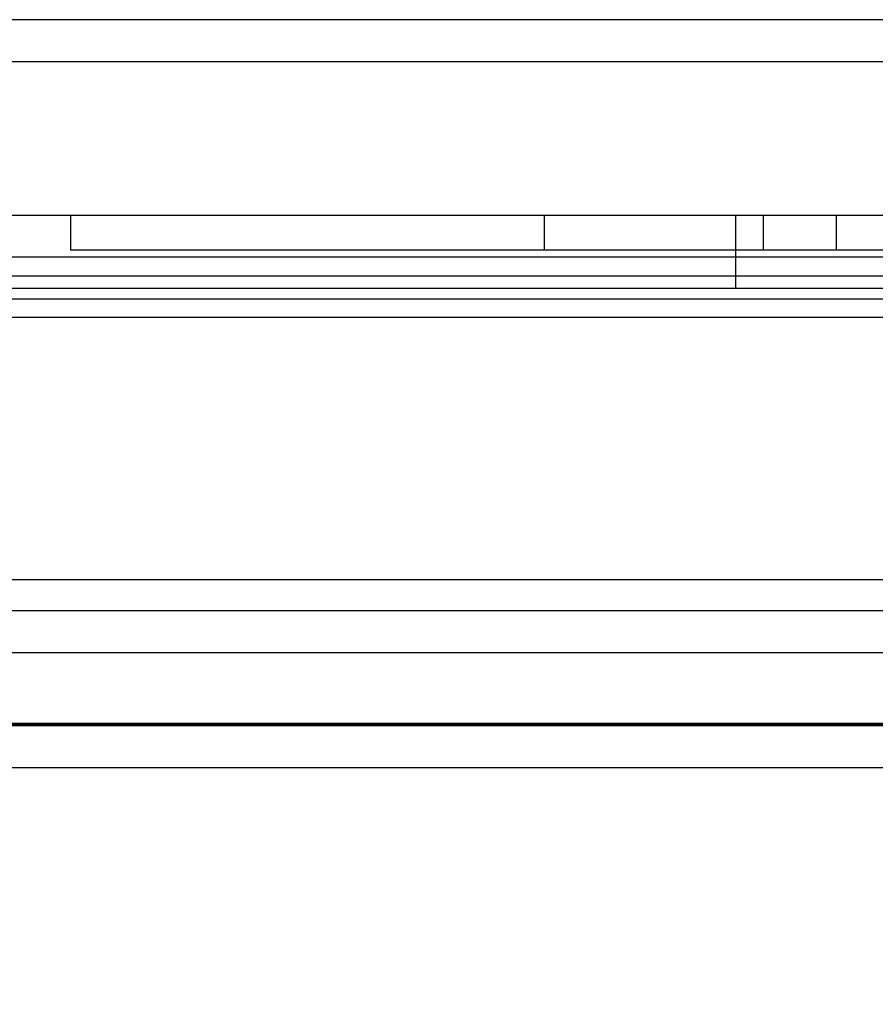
# Model space of a CAD drawing. Header units: inches. Extents: x 1 to 240, y -1 to 159.
# Tile 50 of 65: x 67.18 to 68.65, y 135.09 to 136.78. Entities that reach past the tile are written whole.
import ezdxf
from ezdxf.enums import TextEntityAlignment as Align
from ezdxf.lldxf.tags import DXFTag

# ---------------------------------------------------------------- set-up
doc = ezdxf.new("R2010")
doc.units = ezdxf.units.IN
doc.header["$MEASUREMENT"] = 0
for name, color, linetype in [('COM48603', 7, 'Continuous'), ('COM70220', 7, 'Continuous'), ('COM70726-4', 7, 'Continuous'), ('Default', 7, 'Continuous'), ('PKT99', 7, 'Continuous')]:
    doc.layers.add(name, color=color, linetype=linetype)
doc.styles.add('SEACAD_Times_New_Roman', font='times.ttf')
tags = doc.linetypes.add('HIDDEN2', pattern=[0.1875, 0.125, -0.0625]).pattern_tags.tags
tags[6:7] = [DXFTag(74, 4), DXFTag(75, 0), DXFTag(340, '0'), DXFTag(46, 0.0), DXFTag(50, 0.0), DXFTag(44, 0.0), DXFTag(45, 0.0)]
tags[4:5] = [DXFTag(74, 4), DXFTag(75, 0), DXFTag(340, '0'), DXFTag(46, 0.0), DXFTag(50, 0.0), DXFTag(44, 0.0), DXFTag(45, 0.0)]
doc.dimstyles.new('HAMMOND_(STH_-_240x160)', dxfattribs={"dimtxt": 1, "dimasz": 1.25, "dimexe": 0.5, "dimexo": 0.5, "dimgap": 0.25, "dimtad": 0, "dimtih": 1, "dimtoh": 1, "dimlfac": 0.125, "dimzin": 0, "dimdsep": 46, "dimtxsty": 'SEACAD_Times_New_Roman', "dimblk1": '_SE_FILLED', "dimblk2": '_SE_FILLED', "dimsah": 1, "dimcen": 0.5, "dimadec": 0, "dimazin": 0, "dimtfac": 0.8, "dimtofl": 0, "dimtmove": 0, "dimatfit": 3, "dimfxl": 1, "dimtolj": 1, "dimtzin": 0, "dimarcsym": 0})

# ---------------------------------------------------------------- blocks, each defined once
blk = doc.blocks.new('SE7')
at = {"layer": 'COM48603', "color": 7, "linetype": 'Continuous'}
for p, q in [((69.2126, 136.3744), (59.6518, 136.3744)), ((59.8316, 136.3427), (69.2126, 136.3427)), ((59.8316, 136.2718), (69.2126, 136.2718)), ((80.7564, 135.4994), (58.7844, 135.4994))]:
    blk.add_line(p, q, dxfattribs=at)
at = {"layer": 'COM48603', "color": 7, "linetype": 'HIDDEN2'}
for p, q in [((79.8889, 136.3024), (59.6518, 136.3024)), ((80.7564, 135.5714), (58.7844, 135.5714))]:
    blk.add_line(p, q, dxfattribs=at)
at = {"layer": 'COM70220', "color": 7, "linetype": 'HIDDEN2'}
for p, q in [((80.2704, 135.8214), (59.3324, 135.8214)), ((80.2704, 135.5754), (59.3324, 135.5754)), ((80.2704, 135.5734), (59.3324, 135.5734)), ((80.2704, 135.5724), (59.3324, 135.5724))]:
    blk.add_line(p, q, dxfattribs=at)
at = {"layer": 'COM70726-4', "color": 7, "linetype": 'HIDDEN2'}
for p, q in [((81.6464, 136.7814), (57.9564, 136.7814)), ((80.5146, 135.7684), (59.0881, 135.7684)), ((80.5146, 135.6964), (59.0881, 135.6964))]:
    blk.add_line(p, q, dxfattribs=at)
at = {"layer": 'COM70726-4', "color": 7, "linetype": 'Continuous'}
blk.add_line((68.7303, 136.7094), (57.9564, 136.7094), dxfattribs=at)
at = {"layer": 'PKT99', "color": 7, "linetype": 'HIDDEN2'}
for p, q in [((64.3289, 136.4464), (73.7089, 136.4464)), ((67.2689, 136.4464), (67.2689, 136.3864)), ((68.0814, 136.3864), (68.0814, 136.4464)), ((68.4089, 136.3214), (68.4089, 136.4464)), ((68.4564, 136.3864), (68.4564, 136.4464)), ((68.5814, 136.3864), (68.5814, 136.4464)), ((70.7689, 136.3864), (67.2689, 136.3864)), ((64.3939, 136.3214), (73.6439, 136.3214))]:
    blk.add_line(p, q, dxfattribs=at)
blk = doc.blocks.new('DMBLK2326')
at = {"layer": 'Default', "linetype": 'Continuous'}
for points in [[(60.4445, 132.5298), (60.4445, 132.9464), (59.1945, 132.7381)], [(79.1583, 132.5298), (80.4083, 132.7381), (79.1583, 132.9464)]]:
    blk.add_hatch(color=7, dxfattribs=at).paths.add_polyline_path(points)
at = {"layer": 'Default', "color": 7, "linetype": 'Continuous'}
for p, q in [((59.1945, 135.3063), (59.1945, 132.2381)), ((80.4083, 135.3063), (80.4083, 132.2381)), ((59.1945, 132.7381), (66.2049, 132.7381)), ((73.3978, 132.7381), (80.4083, 132.7381))]:
    blk.add_line(p, q, dxfattribs=at)
at = {"layer": 'Default', "color": 7, "linetype": 'Continuous', "style": 'SEACAD_Times_New_Roman'}
for s, p in [('21.21', (68.0952, 133.2381)), ('DOOR', (67.7042, 131.7381)), ('OPENING', (66.5549, 130.2381))]:
    blk.add_text(s, height=1, dxfattribs=at).set_placement(p, align=Align.TOP_LEFT)
blk = doc.blocks.new('_SE_FILLED')
at = {"color": 0}
blk.add_line((0, 0), (-1, 0), dxfattribs=at)
blk.add_solid([(0, 0), (-1, -0.1665), (-1, 0.1665), (0, 0)], dxfattribs=at)

msp = doc.modelspace()

# ---------------------------------------------------------------- block references
at = {"layer": 'Default'}
msp.add_blockref('SE7', (0, 0), dxfattribs=at)

# ---------------------------------------------------------------- dimensions: what is measured, and where the dimension line sits
at = {"layer": 'Default', "color": 7, "linetype": 'Continuous'}
dim = msp.add_linear_dim(base=(59.1945, 132.7381), p1=(59.1945, 136.6734), p2=(80.4083, 136.6734), angle=0, text='\\A1;<>\\PDOOR\\XOPENING', dimstyle='HAMMOND_(STH_-_240x160)', override={"dimlfac": 1}, dxfattribs=at)
dim.commit()
dim.dimension.update_dxf_attribs({"geometry": 'DMBLK2326', "text_midpoint": (69.8014, 132.7381), "dimtype": 161})

doc.saveas('drawing.dxf')
